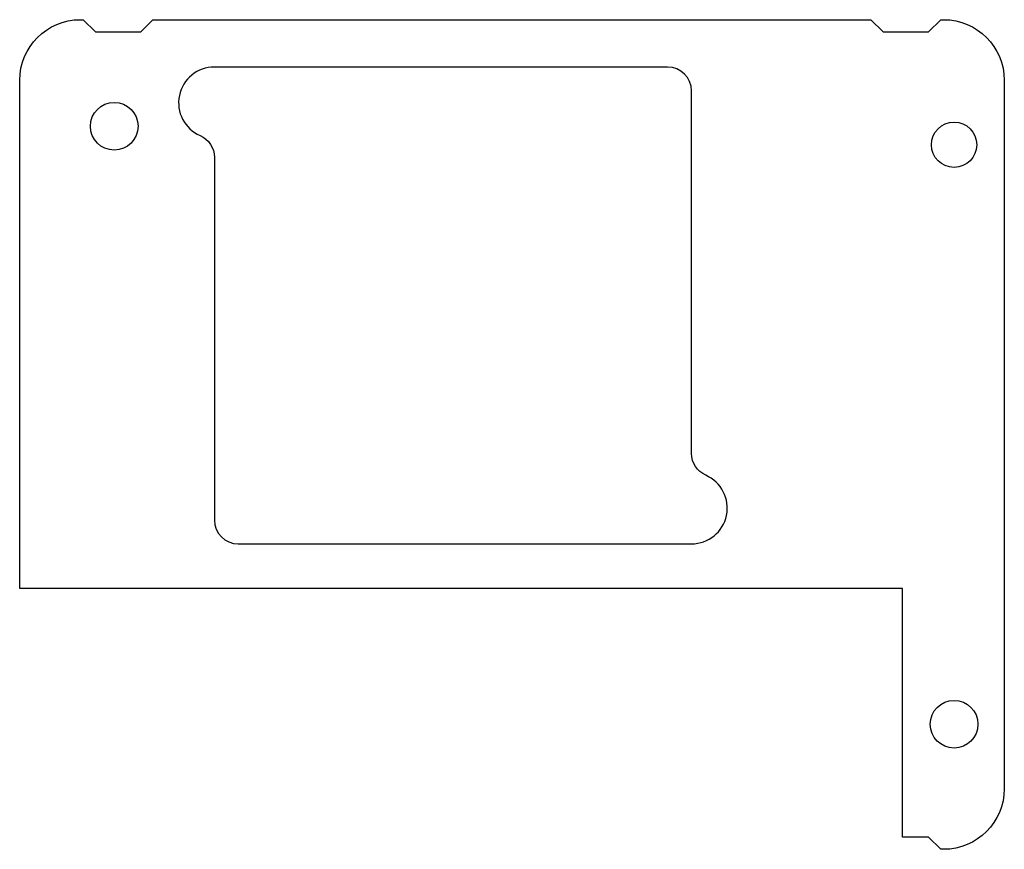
# Model space of a CAD drawing. Header units: millimetres. Extents: x -20.6 to 20.6, y -17.4 to 17.4.
import ezdxf

# ---------------------------------------------------------------- set-up
doc = ezdxf.new("R2010")
doc.units = ezdxf.units.MM
doc.layers.get('0').update_dxf_attribs({"color": 18, "true_color": 0x000000})

msp = doc.modelspace()

# ---------------------------------------------------------------- linework, layer by layer
for p, q in [((-18.097, 17.399), (-17.971, 17.399)), ((-17.971, 17.399), (-17.463, 16.891)), ((-15.558, 16.891), (-15.05, 17.399)), ((-15.05, 17.399), (15.049, 17.399)), ((15.049, 17.399), (15.557, 16.891)), ((17.463, 16.891), (17.971, 17.399)), ((17.971, 17.399), (18.097, 17.399)), ((-17.463, 16.891), (-15.558, 16.891)), ((15.557, 16.891), (17.463, 16.891)), ((6.525, 15.413), (-12.475, 15.413)), ((-20.638, -6.458), (-20.638, 14.859)), ((20.638, 14.859), (20.638, -14.859)), ((7.525, -0.795), (7.525, 14.413)), ((-12.475, 11.622), (-12.475, -3.587)), ((-11.475, -4.587), (7.525, -4.587)), ((16.376, -6.458), (-20.638, -6.458)), ((16.376, -16.891), (16.376, -6.458)), ((17.463, -16.891), (16.376, -16.891)), ((17.971, -17.399), (17.463, -16.891)), ((18.097, -17.399), (17.971, -17.399))]:
    msp.add_line(p, q)
for centre, radius in [((-16.675, 12.929), 1), ((18.533, 12.152), 0.95), ((18.533, -12.152), 1)]:
    msp.add_circle(centre, radius)
at = {"extrusion": (0, 0, -1)}
for centre, radius, start, end in [((18.097, 14.859), 2.54, 0.0039, 89.9961), ((-18.097, 14.859), 2.54, 90.0039, 179.9961), ((13.475, 11.622), 1, 113.5782, 180), ((-8.525, -0.795), 1, 293.5782, 360), ((-18.097, -14.859), 2.54, 180.004, 269.9961)]:
    msp.add_arc(centre, radius, start, end, dxfattribs=at)
for centre, radius, start, end in [((-12.475, 13.913), 1.5, 90, 246.4218), ((6.525, 14.413), 1, 0, 90), ((7.525, -3.087), 1.5, 270, 66.4218), ((-11.475, -3.587), 1, 180, 270)]:
    msp.add_arc(centre, radius, start, end)

doc.saveas('drawing.dxf')
